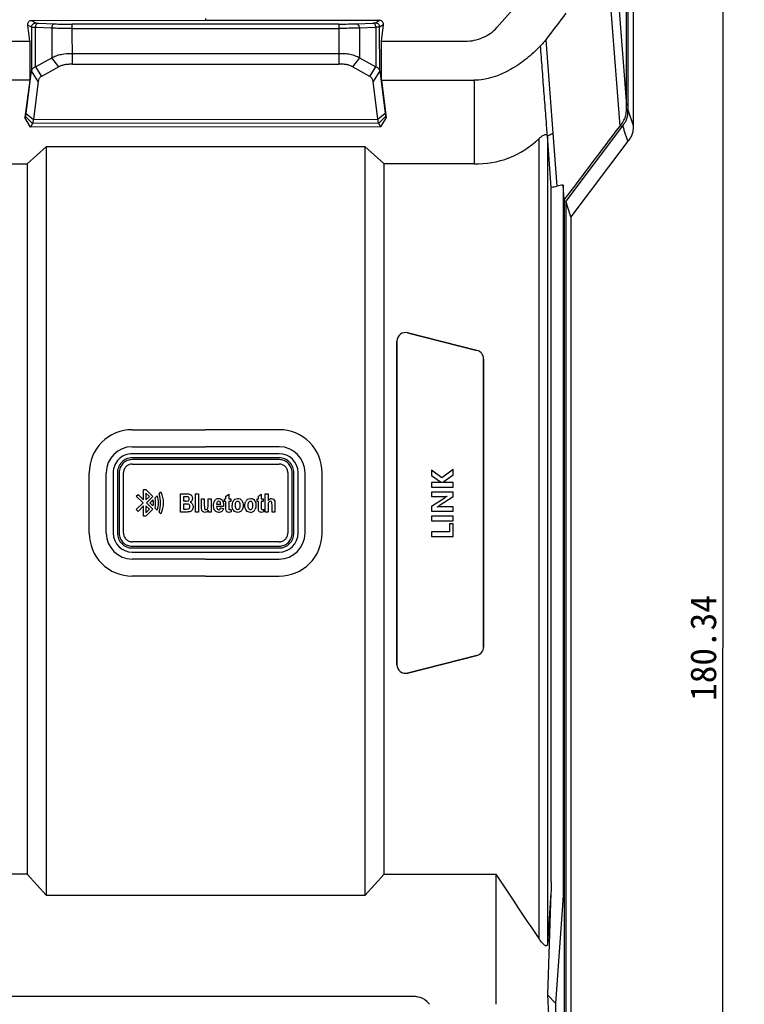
# Model space of a CAD drawing. Header units: millimetres. Extents: x -695 to -449, y 56 to 356.
# Tile 3 of 7: x -650 to -566, y 141 to 255. Entities that reach past the tile are written whole.
import ezdxf
from ezdxf.enums import TextEntityAlignment as Align

# ---------------------------------------------------------------- set-up
doc = ezdxf.new("R2010")
doc.units = ezdxf.units.MM
doc.header["$LTSCALE"] = 32.67
doc.layers.get('0').update_dxf_attribs({"linetype": 'CONTINUOUS'})
doc.layers.add('00_COMPONENTS', color=7, linetype='CONTINUOUS')
doc.layers.add('51__DRAFT_DIMS', color=7, linetype='CONTINUOUS')
doc.styles.get("Standard").update_dxf_attribs({"font": 'simfang.ttf'})
doc.dimstyles.new('DIMSTYLE_1', dxfattribs={"dimtxt": 3, "dimasz": 3, "dimexe": 2.5, "dimexo": 0.5, "dimgap": 0.75, "dimtad": 1, "dimdsep": 46, "dimtxsty": 'STANDARD', "dimblk": '_FILLED', "dimblk1": '_FILLED', "dimblk2": '_FILLED', "dimcen": 0.09, "dimclrt": 3, "dimazin": 2, "dimtp": 0.5, "dimtm": 0.5, "dimtfac": 1, "dimtofl": 0, "dimtmove": 0, "dimatfit": 3, "dimldrblk": '_FILLED', "dimfxl": 1, "dimtolj": 1, "dimarcsym": 0})
doc.dimstyles.new('DIMSTYLE_2', dxfattribs={"dimtxt": 3, "dimasz": 3, "dimexe": 2.5, "dimexo": 0.5, "dimgap": 0.75, "dimtad": 1, "dimdsep": 46, "dimtxsty": 'STANDARD', "dimblk": '_FILLED', "dimblk1": '_FILLED', "dimblk2": '_FILLED', "dimcen": 0.09, "dimclrt": 3, "dimazin": 2, "dimtp": 0.3, "dimtm": 0.3, "dimtfac": 1, "dimtofl": 0, "dimtmove": 0, "dimatfit": 3, "dimldrblk": '_FILLED', "dimfxl": 1, "dimtolj": 1, "dimarcsym": 0})

# ---------------------------------------------------------------- blocks, each defined once
blk = doc.blocks.new('_FILLED')
at = {"color": 0, "linetype": 'ByBlock'}
blk.add_solid([(0, 0), (-1, 0.167), (-1, -0.167)], dxfattribs=at)
blk = doc.blocks.new('*D1')
at = {"layer": '51__DRAFT_DIMS', "color": 4}
for p, q in [((-628.95, 336.96), (-694.11, 336.96)), ((-691.61, 336.96), (-691.61, 208.01)), ((-691.62, 79.06), (-691.61, 208.01)), ((-653.23, 79.06), (-694.12, 79.06))]:
    blk.add_line(p, q, dxfattribs=at)
at = {"layer": '51__DRAFT_DIMS', "color": 4, "xscale": 3, "yscale": 3, "zscale": 3}
for p, rotation in [((-691.61, 336.96), 89.9986156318), ((-691.62, 79.06), 269.9986156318)]:
    blk.add_blockref('_FILLED', p, dxfattribs=dict(at, rotation=rotation))
at = {"layer": '51__DRAFT_DIMS', "color": 3}
blk.add_text('257.9', height=3, rotation=90, dxfattribs=at).set_placement((-692.36, 208.01), align=Align.CENTER)
blk = doc.blocks.new('*D5')
at = {"layer": '51__DRAFT_DIMS', "color": 4}
for p, q in [((-658.91, 271.78), (-658.91, 63.46)), ((-628.45, 91.44), (-628.45, 63.46)), ((-658.91, 65.96), (-643.68, 65.96)), ((-628.45, 65.96), (-643.68, 65.96))]:
    blk.add_line(p, q, dxfattribs=at)
at = {"layer": '51__DRAFT_DIMS', "color": 4, "xscale": 3, "yscale": 3, "zscale": 3, "rotation": 180}
blk.add_blockref('_FILLED', (-658.91, 65.96), dxfattribs=at)
at = {"layer": '51__DRAFT_DIMS', "color": 4, "xscale": 3, "yscale": 3, "zscale": 3}
blk.add_blockref('_FILLED', (-628.45, 65.96), dxfattribs=at)
at = {"layer": '51__DRAFT_DIMS', "color": 3}
blk.add_text('30.46', height=3, dxfattribs=at).set_placement((-643.68, 66.71), align=Align.CENTER)
blk = doc.blocks.new('*D8')
at = {"layer": '51__DRAFT_DIMS', "color": 4}
for p, q in [((-658.41, 272.28), (-566.1, 272.28)), ((-568.6, 272.28), (-568.6, 182.11)), ((-568.6, 91.94), (-568.6, 182.11)), ((-627.95, 91.94), (-566.1, 91.94))]:
    blk.add_line(p, q, dxfattribs=at)
at = {"layer": '51__DRAFT_DIMS', "color": 4, "xscale": 3, "yscale": 3, "zscale": 3}
for p, rotation in [((-568.6, 272.28), 90), ((-568.6, 91.94), 270)]:
    blk.add_blockref('_FILLED', p, dxfattribs=dict(at, rotation=rotation))
at = {"layer": '51__DRAFT_DIMS', "color": 3}
blk.add_text('180.34', height=3, rotation=90, dxfattribs=at).set_placement((-569.35, 182.11), align=Align.CENTER)

msp = doc.modelspace()

# ---------------------------------------------------------------- linework, layer by layer
at = {"layer": '00_COMPONENTS', "color": 7}
for p, q in [((-578.965, 291.556), (-578.967, 242.627)), ((-579.726, 244.94), (-579.725, 285.891)), ((-579.563, 285.89), (-579.565, 244.432)), ((-590.114, 259.228), (-594.741, 253.957)), ((-648.598, 254.787), (-628.452, 254.794)), ((-628.452, 255.016), (-628.452, 254.794)), ((-628.452, 254.794), (-608.292, 254.805)), ((-608.092, 252.388), (-607.877, 254.269)), ((-648.822, 252.388), (-649.036, 254.251)), ((-658.529, 252.377), (-648.822, 252.388)), ((-648.822, 252.388), (-648.82, 247.852)), ((-608.09, 247.851), (-608.092, 252.388)), ((-608.092, 252.388), (-598.375, 252.377)), ((-643.885, 250.955), (-613.028, 250.968)), ((-648.161, 249.41), (-646.27, 250.45)), ((-643.884, 249.705), (-613.027, 249.717)), ((-610.642, 250.465), (-608.75, 249.426)), ((-649.235, 244.019), (-648.605, 248.94)), ((-645.466, 249.393), (-647.469, 248.291)), ((-609.441, 248.306), (-611.445, 249.407)), ((-608.306, 248.956), (-607.672, 244.036)), ((-648.82, 247.852), (-659.529, 247.853)), ((-648.82, 247.852), (-649.374, 243.525)), ((-647.838, 247.693), (-648.397, 243.325)), ((-608.509, 243.341), (-609.071, 247.709)), ((-608.09, 247.851), (-607.536, 243.548)), ((-608.09, 247.851), (-597.374, 247.851)), ((-649.374, 243.525), (-649.304, 243.665)), ((-648.712, 242.43), (-649.374, 243.525)), ((-648.495, 242.865), (-648.711, 242.43)), ((-608.198, 242.452), (-608.411, 242.882)), ((-607.536, 243.548), (-608.198, 242.452)), ((-607.602, 243.682), (-607.536, 243.548)), ((-608.198, 242.452), (-648.712, 242.43)), ((-580.309, 242.422), (-586.765, 233.852)), ((-580.481, 242.542), (-580.173, 242.602)), ((-580.173, 242.603), (-580.309, 242.422)), ((-580.173, 242.603), (-580.309, 242.422)), ((-588.438, 235.479), (-588.889, 241.387)), ((-579.578, 240.798), (-586.172, 232.044)), ((-646.878, 240.171), (-649.1, 238.165)), ((-646.876, 153.444), (-646.878, 240.171)), ((-646.878, 240.171), (-610.026, 240.17)), ((-610.026, 240.17), (-610.027, 153.444)), ((-610.026, 240.17), (-607.803, 238.164)), ((-659.526, 238.165), (-649.1, 238.165)), ((-649.1, 238.165), (-649.099, 155.919)), ((-607.804, 155.919), (-607.803, 238.164)), ((-597.377, 238.163), (-607.803, 238.164)), ((-588.439, 155.032), (-588.438, 235.479)), ((-587.063, 235.724), (-587.065, 154.094)), ((-586.931, 233.997), (-587.063, 235.724)), ((-586.931, 233.997), (-586.934, 122.304)), ((-586.932, 233.851), (-586.767, 233.851)), ((-586.931, 233.851), (-586.767, 233.851)), ((-586.765, 233.852), (-586.77, 122.303)), ((-586.173, 232.042), (-586.765, 233.852)), ((-586.173, 232.044), (-586.178, 116.642)), ((-605.07, 218.61), (-597.04, 216.565)), ((-597.04, 216.565), (-605.07, 218.61)), ((-606.315, 217.643), (-606.316, 180.177)), ((-606.316, 180.176), (-606.315, 217.642)), ((-596.288, 182.222), (-596.288, 215.597)), ((-596.287, 215.597), (-596.288, 182.221)), ((-636.958, 205.409), (-628.452, 205.409)), ((-619.945, 205.409), (-628.452, 205.409)), ((-619.949, 204.61), (-636.955, 204.61)), ((-619.949, 204.126), (-636.955, 204.127)), ((-619.939, 203.922), (-636.964, 203.922)), ((-636.964, 203.414), (-619.939, 203.413)), ((-639.954, 195.406), (-639.954, 202.413)), ((-639.155, 202.41), (-639.155, 195.41)), ((-638.671, 202.41), (-638.671, 195.41)), ((-638.464, 202.422), (-638.464, 195.398)), ((-637.955, 195.398), (-637.955, 202.422)), ((-618.948, 202.422), (-618.948, 195.397)), ((-618.44, 195.397), (-618.44, 202.422)), ((-618.232, 195.41), (-618.232, 202.41)), ((-617.749, 195.41), (-617.749, 202.41)), ((-616.95, 195.406), (-616.949, 202.413)), ((-636.477, 199.683), (-636.276, 199.885)), ((-635.703, 198.91), (-636.477, 199.683)), ((-636.276, 199.885), (-635.644, 199.253)), ((-635.644, 199.253), (-635.644, 200.453)), ((-635.644, 200.453), (-635.36, 200.453)), ((-635.36, 200.453), (-634.56, 199.651)), ((-635.36, 200.051), (-635.36, 199.253)), ((-634.961, 199.652), (-635.36, 200.051)), ((-635.36, 199.253), (-634.961, 199.652)), ((-634.56, 199.651), (-635.302, 198.91)), ((-634.307, 199.503), (-634.073, 199.737)), ((-633.845, 199.964), (-633.623, 200.187)), ((-631.363, 197.852), (-631.363, 199.968)), ((-631.363, 199.968), (-630.666, 199.968)), ((-631.01, 199.615), (-631.01, 199.132)), ((-630.812, 199.615), (-631.01, 199.615)), ((-629.625, 197.852), (-629.625, 199.968)), ((-629.625, 199.968), (-629.285, 199.968)), ((-629.285, 199.968), (-629.285, 197.852)), ((-626.112, 199.38), (-626.112, 199.681)), ((-625.772, 199.915), (-625.772, 199.38)), ((-622.35, 199.38), (-622.35, 199.681)), ((-622.01, 199.915), (-622.01, 199.38)), ((-621.553, 197.851), (-621.553, 199.968)), ((-621.553, 199.968), (-621.214, 199.968)), ((-621.214, 199.968), (-621.214, 199.19)), ((-636.477, 198.136), (-635.703, 198.91)), ((-635.644, 198.567), (-636.276, 197.935)), ((-635.644, 197.367), (-635.644, 198.567)), ((-635.36, 198.567), (-635.36, 197.769)), ((-634.961, 198.168), (-635.36, 198.567)), ((-635.302, 198.91), (-634.56, 198.168)), ((-630.784, 199.132), (-631.01, 199.132)), ((-631.01, 198.779), (-631.01, 198.204)), ((-630.731, 198.779), (-631.01, 198.779)), ((-628.946, 198.41), (-628.946, 199.38)), ((-628.946, 199.38), (-628.607, 199.38)), ((-628.607, 199.38), (-628.607, 198.678)), ((-628.162, 198.735), (-628.162, 199.38)), ((-628.162, 199.38), (-627.823, 199.38)), ((-627.823, 199.38), (-627.823, 197.851)), ((-626.373, 198.504), (-627.196, 198.504)), ((-627.19, 198.753), (-626.7, 198.753)), ((-626.372, 198.551), (-626.373, 198.504)), ((-626.268, 199.067), (-626.268, 199.38)), ((-626.268, 199.38), (-626.112, 199.38)), ((-626.112, 199.067), (-626.268, 199.067)), ((-626.112, 198.393), (-626.112, 199.067)), ((-625.772, 199.38), (-625.537, 199.38)), ((-625.772, 199.067), (-625.772, 198.436)), ((-625.537, 199.067), (-625.772, 199.067)), ((-625.537, 199.38), (-625.537, 199.067)), ((-622.506, 199.067), (-622.506, 199.38)), ((-622.506, 199.38), (-622.35, 199.38)), ((-622.35, 199.067), (-622.506, 199.067)), ((-622.35, 198.393), (-622.35, 199.067)), ((-622.01, 199.38), (-621.775, 199.38)), ((-622.01, 199.067), (-622.01, 198.436)), ((-621.775, 199.067), (-622.01, 199.067)), ((-621.775, 199.38), (-621.775, 199.067)), ((-621.214, 198.618), (-621.214, 197.851)), ((-620.769, 197.851), (-620.769, 198.659)), ((-620.429, 198.751), (-620.429, 197.851)), ((-636.276, 197.935), (-636.477, 198.136)), ((-635.36, 197.367), (-635.644, 197.367)), ((-635.36, 197.769), (-634.961, 198.168)), ((-634.56, 198.168), (-635.36, 197.367)), ((-633.623, 197.633), (-633.845, 197.856)), ((-630.774, 197.852), (-631.363, 197.852)), ((-631.01, 198.204), (-630.69, 198.204)), ((-629.285, 197.852), (-629.625, 197.852)), ((-628.136, 197.851), (-628.136, 198.08)), ((-627.823, 197.851), (-628.136, 197.851)), ((-626.713, 198.335), (-626.386, 198.27)), ((-621.214, 197.851), (-621.553, 197.851)), ((-620.429, 197.851), (-620.769, 197.851)), ((-619.939, 194.406), (-636.964, 194.407)), ((-636.964, 193.898), (-619.939, 193.898)), ((-636.955, 193.693), (-619.949, 193.693)), ((-636.955, 193.21), (-619.949, 193.21)), ((-628.452, 192.411), (-636.958, 192.41)), ((-628.452, 192.411), (-619.946, 192.41)), ((-605.071, 179.209), (-597.041, 181.254)), ((-597.04, 181.254), (-605.071, 179.209)), ((-649.099, 155.919), (-662.048, 155.919)), ((-649.099, 155.919), (-646.876, 153.444)), ((-607.804, 155.919), (-610.027, 153.444)), ((-607.804, 155.919), (-594.856, 155.919)), ((-594.856, 155.919), (-594.856, 140.849)), ((-610.027, 153.444), (-646.876, 153.444)), ((-588.474, 153.76), (-588.891, 147.785)), ((-588.474, 153.759), (-588.888, 141.939)), ((-587.1, 152.822), (-587.939, 140.979)), ((-652.464, 141.785), (-604.44, 141.785)), ((-588.888, 141.939), (-587.939, 140.979)), ((-602.86, 141.195), (-602.844, 141.177))]:
    msp.add_line(p, q, dxfattribs=at)
at = {"layer": '00_COMPONENTS', "color": 4}
for p, q in [((-580.858, 259.747), (-579.726, 244.94)), ((-580.484, 242.553), (-581.671, 258.082)), ((-648.598, 254.787), (-648.109, 254.492)), ((-647.851, 254.467), (-645.958, 254.387)), ((-613.029, 254.361), (-643.886, 254.349)), ((-643.884, 249.705), (-643.886, 254.349)), ((-613.029, 254.361), (-613.027, 249.717)), ((-610.958, 254.401), (-609.064, 254.482)), ((-608.806, 254.508), (-608.316, 254.805)), ((-607.877, 254.269), (-608.308, 254.009)), ((-648.607, 253.993), (-649.036, 254.251)), ((-648.607, 253.993), (-648.605, 248.94)), ((-648.161, 249.41), (-648.165, 253.967)), ((-646.271, 253.887), (-648.165, 253.967)), ((-646.271, 253.887), (-646.27, 250.45)), ((-643.886, 253.849), (-613.029, 253.862)), ((-608.75, 253.983), (-610.644, 253.902)), ((-610.644, 253.902), (-610.642, 250.465)), ((-608.75, 253.983), (-608.75, 249.426)), ((-608.306, 248.956), (-608.308, 254.009)), ((-589.079, 252.532), (-588.261, 241.727)), ((-645.466, 249.393), (-646.27, 250.45)), ((-610.642, 250.465), (-611.445, 249.407)), ((-647.838, 247.693), (-648.605, 248.939)), ((-648.161, 249.41), (-647.469, 248.291)), ((-609.441, 248.306), (-608.75, 249.426)), ((-608.306, 248.955), (-609.071, 247.709)), ((-649.235, 244.019), (-648.397, 243.325)), ((-608.509, 243.341), (-607.672, 244.036)), ((-579.565, 244.432), (-579.731, 244.521)), ((-579.565, 244.432), (-578.967, 242.627)), ((-648.495, 242.865), (-649.304, 243.665)), ((-608.411, 242.882), (-648.495, 242.865)), ((-648.397, 243.325), (-608.509, 243.341)), ((-607.602, 243.682), (-608.411, 242.882)), ((-588.261, 241.727), (-587.797, 235.588)), ((-589.888, 241.075), (-589.89, 148.477)), ((-588.889, 241.387), (-588.891, 147.785)), ((-596.287, 215.597), (-596.288, 215.597)), ((-636.955, 207.39), (-628.452, 207.39)), ((-619.949, 207.39), (-628.452, 207.39)), ((-641.935, 195.41), (-641.935, 202.41)), ((-614.969, 195.41), (-614.969, 202.41)), ((-602.299, 202.714), (-602.299, 202.078)), ((-601.11, 201.82), (-602.299, 202.714)), ((-602.299, 202.078), (-601.254, 201.362)), ((-599.806, 202.789), (-601.11, 201.82)), ((-599.806, 202.114), (-600.896, 201.357)), ((-599.806, 202.114), (-599.806, 202.789)), ((-602.299, 201.283), (-602.299, 200.75)), ((-601.121, 201.283), (-602.299, 201.283)), ((-602.299, 200.75), (-599.806, 200.75)), ((-601.121, 201.291), (-601.121, 201.283)), ((-601.026, 201.283), (-601.026, 201.291)), ((-599.806, 201.283), (-601.026, 201.283)), ((-599.806, 200.75), (-599.806, 201.283)), ((-602.299, 200.169), (-602.299, 199.664)), ((-599.806, 200.169), (-602.299, 200.169)), ((-602.299, 199.664), (-600.878, 199.664)), ((-602.299, 198.528), (-600.731, 199.548)), ((-599.806, 199.624), (-601.419, 198.565)), ((-600.533, 199.68), (-600.533, 199.672)), ((-599.806, 199.624), (-599.806, 200.169)), ((-602.299, 198.528), (-602.299, 197.947)), ((-601.621, 198.437), (-601.621, 198.445)), ((-599.806, 198.452), (-601.224, 198.452)), ((-599.806, 197.947), (-599.806, 198.452)), ((-602.299, 197.947), (-599.806, 197.947)), ((-602.299, 197.369), (-602.299, 196.836)), ((-599.806, 197.369), (-602.299, 197.369)), ((-599.806, 196.836), (-599.806, 197.369)), ((-602.299, 196.836), (-599.806, 196.836)), ((-600.241, 196.497), (-600.241, 195.563)), ((-599.806, 196.497), (-600.241, 196.497)), ((-599.806, 195.03), (-599.806, 196.497)), ((-602.299, 195.563), (-602.299, 195.03)), ((-600.241, 195.563), (-602.299, 195.563)), ((-602.299, 195.03), (-599.806, 195.03)), ((-628.452, 190.43), (-636.954, 190.43)), ((-628.452, 190.43), (-619.949, 190.43)), ((-596.288, 182.222), (-596.288, 182.222)), ((-597.04, 181.254), (-597.041, 181.254)), ((-605.071, 179.209), (-605.071, 179.209))]:
    msp.add_line(p, q, dxfattribs=at)
at = {"layer": '00_COMPONENTS', "color": 7}
for centre, radius, start, end in [((-590.386, 249.197), 13.856, 278.08124, 280.76928), ((-636.955, 202.41), 3, 90.06373, 179.93957), ((-619.949, 202.41), 3, 0.06042, 89.93626), ((-636.955, 202.41), 2.2, 89.93109, 180.00139), ((-636.955, 202.41), 1.717, 89.99897, 180.00139), ((-619.949, 202.41), 2.2, 359.99861, 89.99861), ((-619.949, 202.41), 1.717, 359.99861, 89.99897), ((-473.475, 37.83), 228.046, 134.93765, 135.06131), ((-473.472, 359.987), 228.046, 224.93765, 225.06131), ((-630.727, 201.626), 2.495, 268.68985, 274.4914), ((-624.452, 198.649), 0.941, 154.85476, 180.67445), ((-623.219, 198.774), 0.668, 124.2332, 155.73866), ((-628.592, 198.312), 0.511, 303.06971, 333.06821), ((-563.043, 203.974), 62.752, 185.29996, 185.57967), ((-623.268, 198.385), 0.572, 269.82897, 303.78826), ((-623.338, 198.468), 0.681, 304.7617, 336.40518), ((-559.281, 203.974), 62.752, 185.29996, 185.57967), ((-636.955, 195.41), 3, 180.06365, 269.93943), ((-636.955, 195.41), 2.2, 180.00139, 269.93108), ((-636.955, 195.41), 1.717, 180.00139, 269.99896), ((-619.949, 195.41), 2.2, 269.99861, 359.99861), ((-619.949, 195.41), 1.717, 269.99861, 359.99861), ((-619.949, 195.41), 3, 270.06056, 359.93633), ((255.666, 718.086), 1019.519, 213.463377, 213.966187), ((-620.556, 124.562), 24.285, 42.11677, 43.16944)]:
    msp.add_arc(centre, radius, start, end, dxfattribs=at)
at = {"layer": '00_COMPONENTS', "color": 4}
for centre, start, end in [((-636.955, 202.41), 90.0014, 180.00178), ((-619.949, 202.41), 359.99825, 89.99856), ((-636.955, 195.41), 180.00128, 270.00171), ((-619.949, 195.41), 269.99831, 359.99868)]:
    msp.add_arc(centre, 4.98, start, end, dxfattribs=at)
at = {"layer": '00_COMPONENTS', "color": 7}
for centre, major_axis, ratio, start_param, end_param in [((-605.314, 217.639), (-0.616, 0.792), 0.9963733, 5.3748476, 7.1915058), ((-605.314, 217.639), (-0.616, 0.792), 0.9963733, 5.3748476, 7.1915058), ((-597.289, 215.595), (0.791, 0.615), 0.9978044, -0.6596398, 0.6596426), ((-597.289, 215.595), (0.791, 0.615), 0.9978044, -0.6596398, 0.6596426), ((-597.29, 182.224), (0.791, -0.615), 0.9978044, -0.6596301, 0.6596522), ((-597.29, 182.224), (0.791, -0.615), 0.9978044, -0.6596301, 0.6596522), ((-605.315, 180.18), (0.616, 0.792), 0.9963732, 2.2332646, 4.0499228), ((-605.315, 180.18), (-0.616, -0.792), 0.9963732, -0.908328, 0.9083302)]:
    msp.add_ellipse(centre, major_axis=major_axis, ratio=ratio, start_param=start_param, end_param=end_param, dxfattribs=at)
for points in [[(-586.745, 255.629), (-587.523, 254.596), (-588.304, 253.566), (-589.082, 252.534)], [(-586.931, 233.997), (-584.781, 236.848), (-582.633, 239.701), (-580.484, 242.553)], [(-587.063, 235.724), (-587.308, 235.678), (-587.552, 235.63), (-587.797, 235.585)], [(-634.073, 199.737), (-633.914, 199.168), (-633.914, 198.652), (-634.073, 198.083)], [(-633.845, 197.856), (-633.603, 198.589), (-633.603, 199.231), (-633.845, 199.964)], [(-633.623, 200.187), (-633.288, 199.292), (-633.288, 198.528), (-633.623, 197.633)], [(-630.482, 199.601), (-630.52, 199.61), (-630.63, 199.615), (-630.812, 199.615)], [(-630.666, 199.968), (-630.477, 199.968), (-630.344, 199.951), (-630.266, 199.916)], [(-630.385, 199.529), (-630.409, 199.567), (-630.438, 199.589), (-630.482, 199.601)], [(-630.266, 199.916), (-630.18, 199.873), (-630.12, 199.817), (-630.071, 199.733)], [(-630.071, 199.733), (-630.016, 199.64), (-629.991, 199.547), (-629.991, 199.438)], [(-626.112, 199.681), (-625.998, 199.759), (-625.886, 199.838), (-625.772, 199.915)], [(-622.35, 199.681), (-622.236, 199.759), (-622.124, 199.838), (-622.01, 199.915)], [(-634.552, 199.258), (-634.519, 199.024), (-634.519, 198.796), (-634.552, 198.562)], [(-634.307, 198.317), (-634.22, 198.721), (-634.22, 199.099), (-634.307, 199.503)], [(-630.437, 198.753), (-630.485, 198.77), (-630.583, 198.779), (-630.731, 198.779)], [(-630.531, 199.139), (-630.473, 199.146), (-630.432, 199.169), (-630.394, 199.214)], [(-630.322, 198.66), (-630.351, 198.706), (-630.386, 198.735), (-630.437, 198.753)], [(-630.394, 199.214), (-630.355, 199.265), (-630.341, 199.314), (-630.344, 199.378)], [(-630.344, 199.378), (-630.342, 199.434), (-630.354, 199.481), (-630.385, 199.529)], [(-630.279, 198.486), (-630.275, 198.551), (-630.288, 198.604), (-630.322, 198.66)], [(-630.319, 198.316), (-630.288, 198.371), (-630.276, 198.423), (-630.279, 198.486)], [(-630.062, 199.163), (-630.106, 199.081), (-630.162, 199.025), (-630.244, 198.981)], [(-630.244, 198.981), (-630.137, 198.945), (-630.063, 198.888), (-630, 198.793)], [(-629.991, 199.438), (-629.991, 199.337), (-630.014, 199.251), (-630.062, 199.163)], [(-629.913, 198.468), (-629.908, 198.32), (-629.942, 198.2), (-630.024, 198.076)], [(-630, 198.793), (-629.936, 198.69), (-629.909, 198.59), (-629.913, 198.468)], [(-628.9, 198.062), (-628.931, 198.141), (-628.946, 198.258), (-628.946, 198.41)], [(-628.607, 198.678), (-628.607, 198.477), (-628.602, 198.35), (-628.593, 198.296)], [(-628.183, 198.334), (-628.169, 198.394), (-628.162, 198.528), (-628.162, 198.735)], [(-627.368, 199.224), (-627.262, 199.367), (-627.15, 199.422), (-626.971, 199.419)], [(-627.196, 198.504), (-627.194, 198.384), (-627.167, 198.291), (-627.115, 198.225)], [(-627.119, 199.014), (-627.167, 198.951), (-627.191, 198.865), (-627.19, 198.753)], [(-626.944, 199.105), (-627.024, 199.105), (-627.074, 199.079), (-627.119, 199.014)], [(-626.775, 199.017), (-626.82, 199.079), (-626.867, 199.104), (-626.944, 199.105)], [(-626.7, 198.753), (-626.702, 198.87), (-626.728, 198.958), (-626.775, 199.017)], [(-626.091, 198.05), (-626.105, 198.106), (-626.112, 198.22), (-626.112, 198.393)], [(-625.772, 198.436), (-625.772, 198.298), (-625.768, 198.219), (-625.761, 198.198)], [(-625.209, 198.027), (-625.332, 198.169), (-625.393, 198.373), (-625.393, 198.638)], [(-625.304, 199.049), (-625.251, 199.167), (-625.179, 199.253), (-625.071, 199.327)], [(-625.071, 199.327), (-624.969, 199.392), (-624.869, 199.421), (-624.748, 199.419)], [(-624.748, 199.419), (-624.53, 199.427), (-624.397, 199.36), (-624.273, 199.181)], [(-624.453, 198.618), (-624.453, 198.773), (-624.482, 198.89), (-624.54, 198.971)], [(-624.538, 198.26), (-624.481, 198.341), (-624.453, 198.46), (-624.453, 198.618)], [(-624.273, 199.181), (-624.148, 199.007), (-624.096, 198.838), (-624.1, 198.624)], [(-624.1, 198.624), (-624.098, 198.471), (-624.127, 198.335), (-624.19, 198.196)], [(-623.917, 198.638), (-623.919, 198.785), (-623.891, 198.915), (-623.828, 199.049)], [(-623.733, 198.027), (-623.856, 198.169), (-623.917, 198.373), (-623.917, 198.638)], [(-623.595, 199.327), (-623.493, 199.392), (-623.393, 199.421), (-623.271, 199.419)], [(-623.271, 199.419), (-623.053, 199.427), (-622.921, 199.36), (-622.796, 199.181)], [(-622.977, 198.618), (-622.977, 198.773), (-623.006, 198.89), (-623.064, 198.971)], [(-623.062, 198.26), (-623.005, 198.341), (-622.977, 198.46), (-622.977, 198.618)], [(-622.796, 199.181), (-622.672, 199.007), (-622.62, 198.838), (-622.624, 198.624)], [(-622.624, 198.624), (-622.622, 198.471), (-622.65, 198.335), (-622.714, 198.196)], [(-622.329, 198.05), (-622.342, 198.106), (-622.35, 198.22), (-622.35, 198.393)], [(-622.01, 198.436), (-622.01, 198.298), (-622.006, 198.219), (-621.999, 198.198)], [(-621.214, 199.19), (-621.169, 199.262), (-621.114, 199.316), (-621.044, 199.362)], [(-621.147, 199.003), (-621.192, 198.934), (-621.214, 198.806), (-621.214, 198.618)], [(-620.962, 199.105), (-621.05, 199.108), (-621.102, 199.079), (-621.147, 199.003)], [(-621.044, 199.362), (-620.98, 199.402), (-620.918, 199.419), (-620.842, 199.419)], [(-620.803, 199.011), (-620.837, 199.085), (-620.881, 199.111), (-620.962, 199.105)], [(-620.842, 199.419), (-620.747, 199.422), (-620.674, 199.398), (-620.6, 199.34)], [(-620.769, 198.659), (-620.77, 198.846), (-620.781, 198.963), (-620.803, 199.011)], [(-620.6, 199.34), (-620.527, 199.277), (-620.484, 199.208), (-620.46, 199.115)], [(-620.46, 199.115), (-620.44, 199.043), (-620.429, 198.922), (-620.429, 198.751)], [(-634.073, 198.083), (-634.151, 198.161), (-634.229, 198.239), (-634.307, 198.317)], [(-630.286, 197.878), (-630.356, 197.861), (-630.518, 197.852), (-630.774, 197.852)], [(-630.69, 198.204), (-630.549, 198.204), (-630.459, 198.212), (-630.42, 198.227)], [(-630.42, 198.227), (-630.374, 198.246), (-630.344, 198.273), (-630.319, 198.316)], [(-630.024, 198.076), (-630.098, 197.969), (-630.185, 197.903), (-630.286, 197.878)], [(-628.757, 197.877), (-628.826, 197.926), (-628.87, 197.982), (-628.9, 198.062)], [(-628.541, 197.812), (-628.624, 197.81), (-628.69, 197.83), (-628.757, 197.877)], [(-628.593, 198.296), (-628.586, 198.245), (-628.568, 198.206), (-628.53, 198.17)], [(-628.313, 197.883), (-628.385, 197.836), (-628.456, 197.814), (-628.541, 197.812)], [(-628.53, 198.17), (-628.495, 198.139), (-628.461, 198.125), (-628.413, 198.126)], [(-628.413, 198.126), (-628.355, 198.126), (-628.313, 198.144), (-628.27, 198.184)], [(-628.27, 198.184), (-628.223, 198.226), (-628.196, 198.272), (-628.183, 198.334)], [(-626.936, 197.812), (-627.122, 197.813), (-627.266, 197.876), (-627.369, 197.999)], [(-627.115, 198.225), (-627.066, 198.154), (-627.012, 198.126), (-626.926, 198.126)], [(-626.594, 197.925), (-626.7, 197.842), (-626.802, 197.808), (-626.936, 197.812)], [(-626.926, 198.126), (-626.819, 198.126), (-626.748, 198.196), (-626.713, 198.335)], [(-626.386, 198.27), (-626.43, 198.114), (-626.499, 197.999), (-626.594, 197.925)], [(-625.983, 197.874), (-626.043, 197.921), (-626.076, 197.974), (-626.091, 198.05)], [(-625.771, 197.813), (-625.852, 197.808), (-625.917, 197.827), (-625.983, 197.874)], [(-625.498, 197.873), (-625.586, 197.83), (-625.673, 197.811), (-625.771, 197.813)], [(-625.761, 198.198), (-625.745, 198.151), (-625.721, 198.135), (-625.671, 198.139)], [(-625.671, 198.139), (-625.62, 198.143), (-625.574, 198.156), (-625.527, 198.178)], [(-624.746, 197.812), (-624.948, 197.809), (-625.081, 197.87), (-625.209, 198.027)], [(-624.953, 198.259), (-624.896, 198.179), (-624.826, 198.139), (-624.744, 198.139)], [(-624.426, 197.909), (-624.527, 197.841), (-624.625, 197.812), (-624.746, 197.812)], [(-624.744, 198.139), (-624.664, 198.139), (-624.595, 198.179), (-624.538, 198.26)], [(-624.19, 198.196), (-624.243, 198.074), (-624.316, 197.985), (-624.426, 197.909)], [(-623.27, 197.812), (-623.472, 197.809), (-623.605, 197.87), (-623.733, 198.027)], [(-622.221, 197.874), (-622.281, 197.921), (-622.314, 197.974), (-622.329, 198.05)], [(-622.008, 197.813), (-622.09, 197.808), (-622.155, 197.827), (-622.221, 197.874)], [(-621.736, 197.873), (-621.824, 197.83), (-621.911, 197.811), (-622.008, 197.813)], [(-621.999, 198.198), (-621.983, 198.151), (-621.959, 198.135), (-621.909, 198.139)], [(-621.909, 198.139), (-621.858, 198.143), (-621.812, 198.156), (-621.765, 198.178)]]:
    msp.add_open_spline(points, degree=3, dxfattribs=at)
for points, knots in [([(-649.036, 254.251), (-649.048, 254.361), (-649.016, 254.549), (-648.834, 254.744), (-648.681, 254.787), (-648.598, 254.787)], [0, 0, 0, 0, 0.4260857, 0.6785372, 1, 1, 1, 1]), ([(-607.877, 254.269), (-607.865, 254.377), (-607.901, 254.637), (-608.153, 254.805), (-608.292, 254.805)], [0, 0, 0, 0, 0.4380758, 1, 1, 1, 1]), ([(-598.375, 252.377), (-597.7, 252.376), (-596.342, 252.66), (-595.186, 253.45), (-594.741, 253.957)], [0, 0, 0, 0, 0.5003689, 1, 1, 1, 1]), ([(-589.082, 252.534), (-589.175, 252.411), (-589.372, 252.174), (-589.573, 251.939), (-589.675, 251.823)], [0, 0, 0, 0, 0.5000134, 1, 1, 1, 1]), ([(-646.27, 250.45), (-646.107, 250.537), (-645.761, 250.707), (-644.966, 250.933), (-644.323, 250.955), (-643.885, 250.955)], [0, 0, 0, 0, 0.224802, 0.4672165, 1, 1, 1, 1]), ([(-613.028, 250.968), (-612.806, 250.968), (-612.367, 250.961), (-611.732, 250.887), (-611.151, 250.721), (-610.806, 250.551), (-610.642, 250.465)], [0, 0, 0, 0, 0.2696809, 0.5330841, 0.7753351, 1, 1, 1, 1]), ([(-589.683, 251.831), (-590.192, 251.295), (-591.291, 250.293), (-593.717, 248.64), (-595.91, 247.851), (-597.374, 247.851)], [0, 0, 0, 0, 0.2511852, 0.5023272, 1, 1, 1, 1]), ([(-588.889, 241.397), (-588.909, 241.614), (-588.939, 242.049), (-589.004, 242.918), (-589.124, 244.439), (-589.289, 246.612), (-589.453, 248.785), (-589.591, 250.524), (-589.659, 251.394), (-589.683, 251.83)], [0, 0, 0, 0, 0.0624986, 0.1249753, 0.2499351, 0.4998811, 0.7498428, 0.8746284, 1, 1, 1, 1]), ([(-643.884, 249.705), (-644.029, 249.705), (-644.245, 249.701), (-644.532, 249.682), (-644.743, 249.662), (-644.944, 249.618), (-645.186, 249.529), (-645.356, 249.449), (-645.466, 249.393)], [0, 0, 0, 0, 0.2651744, 0.3972415, 0.5284037, 0.6545645, 0.7739129, 1, 1, 1, 1]), ([(-611.445, 249.407), (-611.555, 249.463), (-611.726, 249.543), (-611.967, 249.631), (-612.168, 249.675), (-612.379, 249.695), (-612.666, 249.713), (-612.883, 249.717), (-613.027, 249.717)], [0, 0, 0, 0, 0.2260877, 0.3454367, 0.4715956, 0.6027594, 0.7348255, 1, 1, 1, 1]), ([(-648.161, 249.41), (-648.221, 249.377), (-648.33, 249.314), (-648.473, 249.211), (-648.572, 249.086), (-648.599, 248.988), (-648.605, 248.939)], [0, 0, 0, 0, 0.3038241, 0.5597684, 0.7810933, 1, 1, 1, 1]), ([(-608.306, 248.955), (-608.312, 249.004), (-608.34, 249.102), (-608.479, 249.283), (-608.64, 249.366), (-608.75, 249.426)], [0, 0, 0, 0, 0.2176404, 0.4412995, 1, 1, 1, 1]), ([(-647.469, 248.291), (-647.532, 248.256), (-647.642, 248.177), (-647.781, 247.973), (-647.824, 247.802), (-647.838, 247.693)], [0, 0, 0, 0, 0.2944238, 0.5456747, 1, 1, 1, 1]), ([(-609.071, 247.709), (-609.085, 247.818), (-609.14, 248.06), (-609.326, 248.243), (-609.441, 248.306)], [0, 0, 0, 0, 0.4560226, 1, 1, 1, 1]), ([(-597.374, 247.851), (-597.374, 247.044), (-597.374, 245.429), (-597.375, 243.007), (-597.372, 240.989), (-597.378, 239.374), (-597.37, 238.567), (-597.377, 238.163)], [0, 0, 0, 0, 0.25, 0.5, 0.7500002, 0.8749995, 1, 1, 1, 1]), ([(-649.304, 243.665), (-649.287, 243.708), (-649.261, 243.827), (-649.243, 243.946), (-649.235, 244.019)], [0, 0, 0, 0, 0.3874912, 1, 1, 1, 1]), ([(-607.672, 244.036), (-607.663, 243.963), (-607.646, 243.844), (-607.62, 243.725), (-607.602, 243.682)], [0, 0, 0, 0, 0.6124857, 1, 1, 1, 1]), ([(-580.484, 242.553), (-580.355, 242.724), (-580.096, 243.066), (-579.806, 243.651), (-579.73, 244.298), (-579.726, 244.725), (-579.726, 244.94)], [0, 0, 0, 0, 0.2500004, 0.499997, 0.7499978, 1, 1, 1, 1]), ([(-580.174, 242.604), (-580.125, 242.67), (-580.049, 242.768), (-579.951, 242.901), (-579.882, 243.003), (-579.818, 243.109), (-579.762, 243.219), (-579.713, 243.333), (-579.658, 243.49), (-579.618, 243.651), (-579.592, 243.815), (-579.579, 243.938), (-579.571, 244.061), (-579.565, 244.226), (-579.565, 244.35), (-579.565, 244.432)], [0, 0, 0, 0, 0.1250394, 0.1875654, 0.2499596, 0.3122426, 0.3745788, 0.4370932, 0.4997737, 0.6252801, 0.6879148, 0.7503734, 0.8127757, 0.8751848, 1, 1, 1, 1]), ([(-648.397, 243.325), (-648.409, 243.228), (-648.433, 243.073), (-648.469, 242.918), (-648.495, 242.865)], [0, 0, 0, 0, 0.6235025, 1, 1, 1, 1]), ([(-608.411, 242.882), (-608.437, 242.935), (-608.473, 243.09), (-608.497, 243.244), (-608.509, 243.341)], [0, 0, 0, 0, 0.3765259, 1, 1, 1, 1]), ([(-588.896, 241.403), (-588.841, 241.428), (-588.625, 241.53), (-588.412, 241.637), (-588.257, 241.724)], [0, 0, 0, 0, 0.2529345, 1, 1, 1, 1]), ([(-578.967, 242.627), (-578.967, 242.462), (-578.973, 242.132), (-579.042, 241.636), (-579.275, 241.19), (-579.477, 240.93), (-579.577, 240.798)], [0, 0, 0, 0, 0.2500045, 0.5000001, 0.7500007, 1, 1, 1, 1]), ([(-597.377, 238.163), (-596.011, 238.163), (-593.229, 238.578), (-590.889, 240.146), (-589.888, 241.075)], [0, 0, 0, 0, 0.5001212, 1, 1, 1, 1]), ([(-589.888, 241.075), (-589.784, 241.17), (-589.579, 241.343), (-589.31, 241.519), (-589.109, 241.591), (-588.982, 241.589), (-588.903, 241.505), (-588.892, 241.434), (-588.889, 241.397)], [0, 0, 0, 0, 0.3324877, 0.6322475, 0.7500233, 0.837345, 0.9121719, 1, 1, 1, 1]), ([(-636.964, 203.922), (-637.062, 203.922), (-637.259, 203.903), (-637.542, 203.817), (-637.803, 203.677), (-638.031, 203.49), (-638.219, 203.261), (-638.359, 203), (-638.445, 202.717), (-638.464, 202.52), (-638.464, 202.422)], [0, 0, 0, 0, 0.1249968, 0.2500041, 0.3749658, 0.499983, 0.6250012, 0.7500146, 0.8750161, 1, 1, 1, 1]), ([(-636.964, 203.414), (-637.03, 203.415), (-637.16, 203.404), (-637.347, 203.345), (-637.518, 203.251), (-637.668, 203.126), (-637.792, 202.976), (-637.887, 202.805), (-637.945, 202.618), (-637.957, 202.488), (-637.955, 202.422)], [0, 0, 0, 0, 0.1260169, 0.2506492, 0.3752129, 0.5, 0.6247871, 0.7493508, 0.8739831, 1, 1, 1, 1]), ([(-618.44, 202.422), (-618.44, 202.52), (-618.459, 202.717), (-618.545, 203), (-618.685, 203.261), (-618.872, 203.489), (-619.101, 203.677), (-619.362, 203.817), (-619.645, 203.903), (-619.841, 203.922), (-619.939, 203.922)], [0, 0, 0, 0, 0.1249968, 0.2500041, 0.3749658, 0.499983, 0.6250012, 0.7500146, 0.8750161, 1, 1, 1, 1]), ([(-618.948, 202.422), (-618.947, 202.488), (-618.958, 202.618), (-619.017, 202.805), (-619.111, 202.976), (-619.236, 203.126), (-619.386, 203.25), (-619.557, 203.345), (-619.743, 203.404), (-619.874, 203.415), (-619.939, 203.413)], [0, 0, 0, 0, 0.1260169, 0.2506492, 0.3752129, 0.5, 0.6247871, 0.7493508, 0.8739831, 1, 1, 1, 1]), ([(-627.369, 197.999), (-627.399, 198.035), (-627.451, 198.115), (-627.507, 198.256), (-627.536, 198.392), (-627.547, 198.511), (-627.55, 198.608), (-627.547, 198.702), (-627.536, 198.821), (-627.507, 198.957), (-627.451, 199.102), (-627.398, 199.185), (-627.368, 199.224)], [0, 0, 0, 0, 0.125, 0.25, 0.375, 0.4375, 0.5, 0.5625, 0.625, 0.75, 0.875, 1, 1, 1, 1]), ([(-626.971, 199.419), (-626.926, 199.419), (-626.841, 199.411), (-626.728, 199.374), (-626.646, 199.322), (-626.595, 199.275), (-626.567, 199.245), (-626.548, 199.222), (-626.526, 199.192), (-626.5, 199.151), (-626.458, 199.073), (-626.412, 198.944), (-626.379, 198.763), (-626.372, 198.624), (-626.372, 198.551)], [0, 0, 0, 0, 0.125, 0.25, 0.375, 0.4375, 0.46875, 0.5, 0.53125, 0.5625, 0.625, 0.75, 0.875, 1, 1, 1, 1]), ([(-624.954, 198.971), (-624.983, 198.931), (-625.015, 198.856), (-625.034, 198.744), (-625.04, 198.673), (-625.041, 198.616), (-625.04, 198.558), (-625.034, 198.487), (-625.021, 198.407), (-624.993, 198.325), (-624.968, 198.28), (-624.953, 198.259)], [0, 0, 0, 0, 0.25, 0.375, 0.4375, 0.5, 0.5625, 0.625, 0.75, 0.875, 1, 1, 1, 1]), ([(-624.54, 198.971), (-624.569, 199.012), (-624.617, 199.057), (-624.689, 199.087), (-624.748, 199.095), (-624.807, 199.087), (-624.878, 199.057), (-624.926, 199.012), (-624.954, 198.971)], [0, 0, 0, 0, 0.25, 0.375, 0.5, 0.625, 0.75, 1, 1, 1, 1]), ([(-623.478, 198.971), (-623.507, 198.931), (-623.539, 198.856), (-623.558, 198.744), (-623.564, 198.673), (-623.565, 198.616), (-623.564, 198.558), (-623.558, 198.487), (-623.544, 198.407), (-623.517, 198.325), (-623.492, 198.28), (-623.478, 198.259)], [0, 0, 0, 0, 0.25, 0.375, 0.4375, 0.5, 0.5625, 0.625, 0.75, 0.875, 1, 1, 1, 1]), ([(-623.064, 198.971), (-623.093, 199.012), (-623.141, 199.057), (-623.213, 199.087), (-623.272, 199.095), (-623.331, 199.087), (-623.402, 199.057), (-623.449, 199.012), (-623.478, 198.971)], [0, 0, 0, 0, 0.25, 0.375, 0.5, 0.625, 0.75, 1, 1, 1, 1]), ([(-623.478, 198.259), (-623.448, 198.219), (-623.4, 198.174), (-623.328, 198.144), (-623.267, 198.137), (-623.209, 198.144), (-623.138, 198.174), (-623.091, 198.22), (-623.062, 198.26)], [0, 0, 0, 0, 0.25, 0.375, 0.5, 0.625, 0.75, 1, 1, 1, 1]), ([(-638.464, 195.398), (-638.464, 195.3), (-638.445, 195.103), (-638.359, 194.82), (-638.219, 194.559), (-638.031, 194.331), (-637.803, 194.143), (-637.542, 194.003), (-637.259, 193.917), (-637.062, 193.898), (-636.964, 193.898)], [0, 0, 0, 0, 0.1249968, 0.2500041, 0.3749658, 0.499983, 0.6250012, 0.7500146, 0.8750161, 1, 1, 1, 1]), ([(-637.955, 195.398), (-637.957, 195.332), (-637.945, 195.202), (-637.887, 195.015), (-637.792, 194.844), (-637.668, 194.694), (-637.518, 194.569), (-637.347, 194.475), (-637.16, 194.416), (-637.03, 194.405), (-636.964, 194.407)], [0, 0, 0, 0, 0.1260169, 0.2506492, 0.3752129, 0.5, 0.6247871, 0.7493508, 0.8739831, 1, 1, 1, 1]), ([(-619.939, 193.898), (-619.841, 193.898), (-619.645, 193.917), (-619.362, 194.003), (-619.101, 194.143), (-618.872, 194.33), (-618.685, 194.559), (-618.545, 194.82), (-618.459, 195.103), (-618.44, 195.299), (-618.44, 195.397)], [0, 0, 0, 0, 0.1249968, 0.2500041, 0.3749658, 0.499983, 0.6250012, 0.7500146, 0.8750161, 1, 1, 1, 1]), ([(-619.939, 194.406), (-619.874, 194.405), (-619.743, 194.416), (-619.557, 194.475), (-619.386, 194.569), (-619.236, 194.694), (-619.111, 194.844), (-619.017, 195.015), (-618.958, 195.201), (-618.947, 195.332), (-618.948, 195.397)], [0, 0, 0, 0, 0.1260169, 0.2506492, 0.3752129, 0.5, 0.6247871, 0.7493508, 0.8739831, 1, 1, 1, 1]), ([(-588.439, 155.032), (-588.439, 154.908), (-588.441, 154.483), (-588.453, 154.059), (-588.474, 153.76)], [0, 0, 0, 0, 0.2924167, 1, 1, 1, 1]), ([(-587.065, 154.094), (-587.065, 153.97), (-587.068, 153.546), (-587.079, 153.122), (-587.1, 152.822)], [0, 0, 0, 0, 0.2906017, 1, 1, 1, 1]), ([(-588.891, 147.786), (-588.894, 147.744), (-588.903, 147.682), (-588.956, 147.622), (-589.012, 147.606), (-589.077, 147.617), (-589.178, 147.664), (-589.309, 147.766), (-589.461, 147.917), (-589.662, 148.153), (-589.801, 148.345), (-589.889, 148.477)], [0, 0, 0, 0, 0.0842216, 0.1187245, 0.1537588, 0.1961071, 0.2485325, 0.3775721, 0.5250108, 0.6806205, 1, 1, 1, 1]), ([(-604.44, 141.785), (-604.282, 141.785), (-603.716, 141.739), (-603.143, 141.495), (-602.86, 141.195)], [0, 0, 0, 0, 0.2769528, 1, 1, 1, 1]), ([(-588.889, 141.939), (-588.84, 141.257), (-588.785, 140.376), (-588.755, 139.292), (-588.742, 138.691), (-588.738, 138.088), (-588.747, 137.685), (-588.746, 137.484)], [0, 0, 0, 0, 0.4601204, 0.5939127, 0.7290778, 0.8645333, 1, 1, 1, 1]), ([(-587.939, 140.979), (-587.959, 140.703), (-587.965, 140.108), (-587.978, 138.866), (-587.976, 137.9), (-587.976, 137.253)], [0, 0, 0, 0, 0.2224236, 0.4790861, 1, 1, 1, 1])]:
    msp.add_open_spline(points, degree=3, knots=knots, dxfattribs=at)
at = {"layer": '00_COMPONENTS', "color": 4}
for points, knots in [([(-648.607, 253.993), (-648.607, 254.12), (-648.5, 254.384), (-648.236, 254.491), (-648.109, 254.492)], [0, 0, 0, 0, 0.5004231, 1, 1, 1, 1]), ([(-647.851, 254.467), (-647.94, 254.461), (-648.07, 254.345), (-648.145, 254.151), (-648.163, 254.03), (-648.165, 253.967)], [0, 0, 0, 0, 0.4235046, 0.7003871, 1, 1, 1, 1]), ([(-648.109, 254.492), (-648.101, 254.487), (-648.074, 254.483), (-647.989, 254.472), (-647.911, 254.469), (-647.851, 254.467)], [0, 0, 0, 0, 0.1048828, 0.3118599, 1, 1, 1, 1]), ([(-645.958, 254.387), (-646.046, 254.381), (-646.178, 254.263), (-646.25, 254.069), (-646.27, 253.948), (-646.271, 253.887)], [0, 0, 0, 0, 0.4236575, 0.7091071, 1, 1, 1, 1]), ([(-645.958, 254.387), (-645.639, 254.373), (-644.949, 254.349), (-644.258, 254.349), (-643.886, 254.349)], [0, 0, 0, 0, 0.461586, 1, 1, 1, 1]), ([(-613.029, 254.361), (-612.657, 254.362), (-611.966, 254.362), (-611.276, 254.387), (-610.958, 254.401)], [0, 0, 0, 0, 0.5384144, 1, 1, 1, 1]), ([(-610.644, 253.902), (-610.645, 253.963), (-610.665, 254.084), (-610.737, 254.278), (-610.869, 254.395), (-610.958, 254.401)], [0, 0, 0, 0, 0.2908929, 0.5763425, 1, 1, 1, 1]), ([(-609.064, 254.482), (-609.004, 254.485), (-608.926, 254.488), (-608.842, 254.499), (-608.814, 254.503), (-608.806, 254.508)], [0, 0, 0, 0, 0.6880982, 0.8950942, 1, 1, 1, 1]), ([(-608.75, 253.983), (-608.752, 254.046), (-608.77, 254.167), (-608.845, 254.361), (-608.976, 254.477), (-609.064, 254.482)], [0, 0, 0, 0, 0.2996151, 0.5764989, 1, 1, 1, 1]), ([(-608.806, 254.508), (-608.679, 254.508), (-608.415, 254.4), (-608.308, 254.136), (-608.308, 254.009)], [0, 0, 0, 0, 0.4995772, 1, 1, 1, 1]), ([(-648.165, 253.967), (-648.222, 253.969), (-648.324, 253.972), (-648.457, 253.977), (-648.546, 253.984), (-648.593, 253.987), (-648.607, 253.993)], [0, 0, 0, 0, 0.3870057, 0.6902494, 0.8970882, 1, 1, 1, 1]), ([(-643.886, 253.849), (-644.102, 253.848), (-644.897, 253.848), (-645.693, 253.863), (-646.271, 253.887)], [0, 0, 0, 0, 0.2716516, 1, 1, 1, 1]), ([(-610.644, 253.902), (-610.818, 253.894), (-611.613, 253.866), (-612.408, 253.859), (-613.029, 253.862)], [0, 0, 0, 0, 0.2194621, 1, 1, 1, 1]), ([(-608.308, 254.009), (-608.322, 254.004), (-608.368, 254.001), (-608.458, 253.993), (-608.591, 253.988), (-608.693, 253.985), (-608.75, 253.983)], [0, 0, 0, 0, 0.1029112, 0.3097511, 0.6129939, 1, 1, 1, 1]), ([(-579.577, 240.798), (-579.603, 240.873), (-579.653, 241.023), (-579.752, 241.324), (-579.874, 241.702), (-580.02, 242.154), (-580.121, 242.454), (-580.173, 242.603)], [0, 0, 0, 0, 0.1245257, 0.2497041, 0.5006235, 0.7513128, 1, 1, 1, 1]), ([(-601.254, 201.362), (-601.241, 201.353), (-601.213, 201.337), (-601.168, 201.313), (-601.137, 201.298), (-601.121, 201.291)], [0, 0, 0, 0, 0.3149741, 0.6508505, 1, 1, 1, 1]), ([(-601.026, 201.291), (-601.015, 201.295), (-600.994, 201.304), (-600.965, 201.318), (-600.939, 201.331), (-600.916, 201.344), (-600.902, 201.353), (-600.896, 201.357)], [0, 0, 0, 0, 0.2433122, 0.4625643, 0.6603509, 0.8387023, 1, 1, 1, 1]), ([(-600.878, 199.664), (-600.867, 199.664), (-600.843, 199.664), (-600.806, 199.664), (-600.764, 199.665), (-600.72, 199.666), (-600.676, 199.667), (-600.635, 199.669), (-600.598, 199.672), (-600.564, 199.675), (-600.543, 199.678), (-600.533, 199.68)], [0, 0, 0, 0, 0.096381, 0.2041188, 0.325906, 0.4580416, 0.5876589, 0.706719, 0.8148665, 0.9124856, 1, 1, 1, 1]), ([(-600.533, 199.672), (-600.539, 199.669), (-600.551, 199.662), (-600.569, 199.651), (-600.589, 199.639), (-600.611, 199.625), (-600.634, 199.611), (-600.657, 199.596), (-600.678, 199.582), (-600.697, 199.57), (-600.715, 199.558), (-600.726, 199.551), (-600.731, 199.548)], [0, 0, 0, 0, 0.0811719, 0.1712039, 0.2723017, 0.3850655, 0.5041708, 0.6214425, 0.7310463, 0.8300404, 0.9190321, 1, 1, 1, 1]), ([(-601.621, 198.445), (-601.6, 198.456), (-601.554, 198.48), (-601.487, 198.521), (-601.441, 198.55), (-601.419, 198.565)], [0, 0, 0, 0, 0.3086269, 0.6553967, 1, 1, 1, 1]), ([(-601.224, 198.452), (-601.244, 198.452), (-601.287, 198.452), (-601.353, 198.451), (-601.422, 198.45), (-601.492, 198.447), (-601.558, 198.443), (-601.601, 198.44), (-601.621, 198.437)], [0, 0, 0, 0, 0.1523565, 0.3210491, 0.4986719, 0.6763347, 0.8463484, 1, 1, 1, 1])]:
    msp.add_open_spline(points, degree=3, knots=knots, dxfattribs=at)

# ---------------------------------------------------------------- dimensions: what is measured, and where the dimension line sits
at = {"layer": '51__DRAFT_DIMS', "color": 4}
for base, p1, p2, angle, picture, middle in [((-691.611, 336.963), (-652.734, 79.061), (-628.45, 336.962), 89.99862, '*D1', (-691.614, 207.966)), ((-568.596, 91.9406), (-658.9128, 272.2761), (-628.4528, 91.9406), 270, '*D8', (-568.596, 182.2402))]:
    dim = msp.add_linear_dim(base=base, p1=p1, p2=p2, angle=angle, dimstyle='DIMSTYLE_1', dxfattribs=at)
    dim.commit()
    dim.dimension.update_dxf_attribs({"geometry": picture, "text_midpoint": middle, "dimtype": 160})
dim = msp.add_linear_dim(base=(-628.453, 65.957), p1=(-658.913, 272.276), p2=(-628.453, 91.941), dimstyle='DIMSTYLE_2', dxfattribs=at)
dim.commit()
dim.dimension.update_dxf_attribs({"geometry": '*D5', "text_midpoint": (-643.7, 65.957), "dimtype": 160})

doc.saveas('drawing.dxf')
